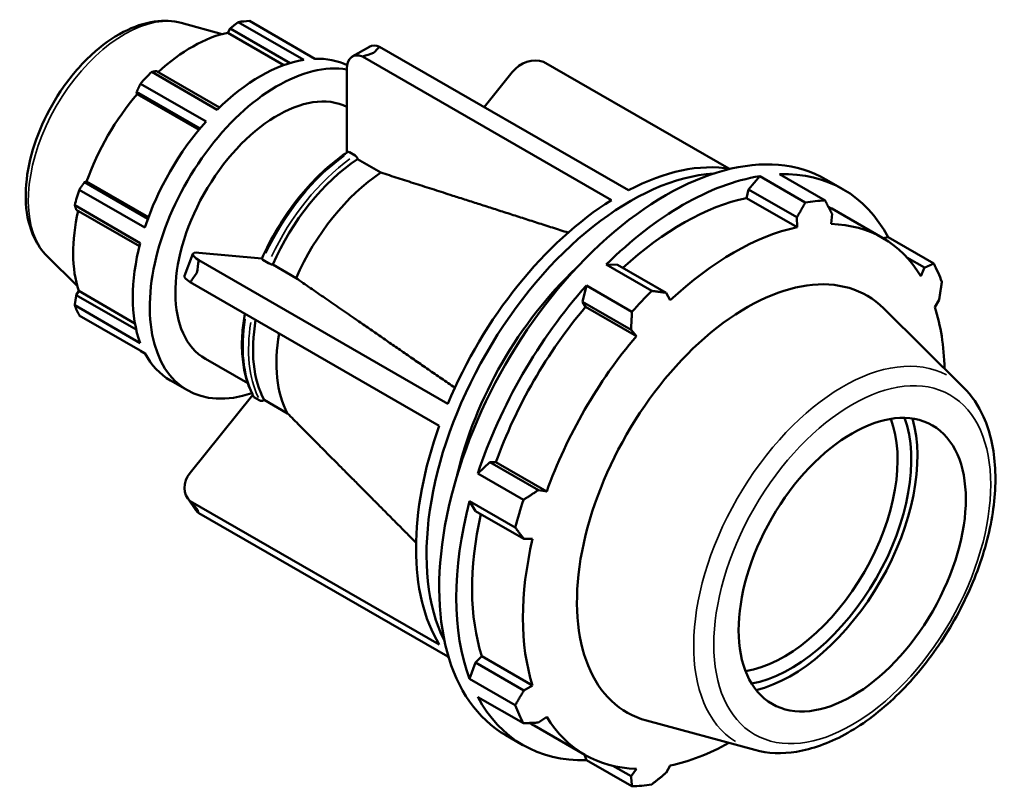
# Model space of a CAD drawing. Header units: inches. Extents: x -3.1 to 52.4, y -14.1 to 33.4.
# Tile 8 of 8: x 46.6 to 52.4, y 28.9 to 33.4. Entities that reach past the tile are written whole.
import ezdxf

# ---------------------------------------------------------------- set-up
doc = ezdxf.new("R2010")
doc.units = ezdxf.units.IN
doc.header["$MEASUREMENT"] = 0
doc.layers.add('Visible (ANSI)', color=7, linetype='Continuous', lineweight=50)
doc.layers.add('Visible Narrow (ANSI)', color=7, linetype='Continuous', lineweight=35)

msp = doc.modelspace()

# ---------------------------------------------------------------- linework, layer by layer
at = {"layer": 'Visible (ANSI)'}
for p, q in [((47.5883, 33.4037), (47.829, 33.3384)), ((47.8623, 33.3465), (47.8765, 33.3711)), ((47.8765, 33.3711), (48.2294, 33.1679)), ((48.3103, 33.1866), (47.9239, 33.4092)), ((47.9896, 33.4156), (48.3761, 33.193)), ((48.1933, 33.1559), (47.8623, 33.3465)), ((48.6969, 33.2635), (48.5965, 33.2057)), ((48.7574, 33.2635), (50.225, 32.4184)), ((50.1246, 32.3606), (48.657, 33.2057)), ((50.8152, 32.546), (49.7228, 33.175)), ((47.4139, 33.1155), (47.8004, 32.893)), ((47.814, 32.9063), (47.4417, 33.1207)), ((48.565, 33.1363), (48.565, 32.6403)), ((49.5392, 33.114), (49.3739, 32.9085)), ((47.7346, 32.8236), (47.3481, 33.0462)), ((47.3253, 32.9979), (47.6992, 32.7826)), ((47.3283, 32.985), (47.3253, 32.9979)), ((47.6929, 32.7751), (47.3283, 32.985)), ((48.6126, 32.6233), (48.5798, 32.6422)), ((48.7648, 32.5222), (48.6271, 32.6015)), ((50.998, 32.5011), (50.9313, 32.4234)), ((51.2667, 32.3463), (50.998, 32.5011)), ((51.1147, 32.5124), (51.3834, 32.3576)), ((47.0178, 32.4654), (47.0305, 32.4691)), ((47.3918, 32.2501), (47.0178, 32.4654)), ((47.3951, 32.2592), (47.0305, 32.4691)), ((51.3882, 32.4822), (51.4887, 32.4244)), ((46.9875, 32.4216), (47.374, 32.199)), ((50.9313, 32.4234), (50.9192, 32.3723)), ((50.9313, 32.4234), (51.2174, 32.2587)), ((47.3468, 32.1073), (46.9603, 32.3299)), ((50.9192, 32.3723), (51.2183, 32.2)), ((46.9696, 32.303), (47.342, 32.0886)), ((51.4185, 32.2194), (51.424, 32.2787)), ((51.4226, 32.3098), (51.7218, 32.1375)), ((51.2174, 32.2587), (51.2183, 32.2)), ((51.7546, 32.141), (51.7257, 32.1352)), ((52.0234, 31.9862), (51.7546, 32.141)), ((47.6572, 32.043), (47.607, 31.9135)), ((48.0637, 32.0157), (47.6913, 32.0499)), ((46.7976, 32.0307), (46.9749, 31.8552)), ((47.6916, 32.0053), (49.1592, 31.1602)), ((48.0698, 32.008), (48.1026, 31.9891)), ((48.1271, 31.9799), (48.2648, 31.9006)), ((50.1597, 31.9791), (50.093, 31.9799)), ((50.093, 31.9799), (50.3617, 31.8251)), ((50.4458, 31.8144), (50.1597, 31.9791)), ((51.8651, 32.0223), (51.9696, 31.9621)), ((51.9696, 31.9621), (51.9471, 31.9127)), ((49.109, 31.0307), (47.6414, 31.8758)), ((46.9696, 31.8004), (46.9838, 31.8248)), ((47.3152, 31.634), (46.9838, 31.8248)), ((49.9763, 31.8568), (49.9531, 31.7612)), ((50.245, 31.7021), (49.9763, 31.8568)), ((50.4709, 31.7696), (50.4458, 31.8144)), ((47.3228, 31.597), (46.9696, 31.8004)), ((49.9531, 31.7612), (49.9716, 31.7307)), ((49.9531, 31.7612), (50.2392, 31.5964)), ((52.03, 31.729), (52.0552, 31.7725)), ((46.9603, 31.7402), (47.3468, 31.5177)), ((49.9716, 31.7307), (50.2707, 31.5585)), ((52.1993, 31.2566), (51.729, 31.722)), ((47.374, 31.4573), (46.9875, 31.6799)), ((50.2392, 31.5964), (50.2707, 31.5585)), ((47.3481, 31.4706), (47.3752, 31.455)), ((47.7306, 31.4244), (47.9805, 31.2805)), ((47.5239, 31.2976), (47.6243, 31.2398)), ((48.0095, 31.2121), (47.6411, 30.7539)), ((48.0196, 31.1976), (48.0523, 31.1787)), ((48.0769, 31.1829), (48.2146, 31.1036)), ((49.4075, 30.8162), (49.3363, 30.7484)), ((49.443, 30.8153), (49.4075, 30.8162)), ((49.6936, 30.6514), (49.4075, 30.8162)), ((49.443, 30.8153), (49.7422, 30.643)), ((49.3363, 30.7484), (49.605, 30.5936)), ((49.7422, 30.643), (49.6936, 30.6514)), ((47.6242, 30.6056), (47.6744, 30.5339)), ((47.6414, 30.587), (49.109, 29.7418)), ((49.288, 30.5856), (49.3219, 30.528)), ((49.5567, 30.4309), (49.288, 30.5856)), ((49.3219, 30.528), (49.608, 30.3633)), ((49.1592, 29.6702), (47.6916, 30.5153)), ((49.608, 30.3633), (49.6592, 30.3638)), ((49.3601, 29.6719), (49.3219, 29.6359)), ((49.3601, 29.6719), (49.6592, 29.4996)), ((49.3219, 29.6359), (49.288, 29.5392)), ((49.608, 29.4712), (49.3219, 29.6359)), ((49.288, 29.5392), (49.5567, 29.3845)), ((49.6592, 29.4996), (49.608, 29.4712)), ((49.605, 29.2774), (49.3363, 29.4322)), ((49.6936, 29.2816), (49.7422, 29.3159)), ((49.6683, 29.2634), (49.9675, 29.0911)), ((50.9691, 29.1202), (50.3305, 29.2934)), ((49.5019, 29.2066), (49.6023, 29.1487)), ((49.9657, 29.0921), (49.9763, 29.0608)), ((49.9763, 29.0608), (50.245, 28.906)), ((50.2392, 28.9649), (50.1321, 29.0266)), ((50.4458, 28.985), (50.4709, 29.0286)), ((50.2707, 29.0092), (50.2392, 28.9649))]:
    msp.add_line(p, q, dxfattribs=at)
for centre, major_axis, ratio, start_param, end_param in [((47.6689, 32.4431), (0.5315, 0.9229), 0.578093, 0.343502, 0.438029), ((47.6517, 32.453), (0.4943, 0.8583), 0.578093, 0.478032, 1.071949), ((48.7723, 33.1325), (-0.0755, 0.131), 0.578093, 5.639867, 6.283185), ((48.6719, 33.0747), (-0.0755, 0.131), 0.578093, 5.639867, 7.070517), ((49.6461, 33.0524), (0.1238, 0.0868), 0.787757, 0.492726, 1.923377), ((48.1558, 32.1627), (-0.5315, -0.9229), 0.578093, 3.350533, 6.864068), ((48.0554, 32.2205), (0.5315, 0.9229), 0.578093, 0.438029, 1.1289), ((48.0554, 32.2205), (0.5315, 0.9229), 0.578093, 0.037837, 0.343502), ((47.6689, 32.4431), (-0.5315, -0.9229), 0.578093, 4.270492, 4.36502), ((48.1558, 32.1627), (0.4252, 0.7383), 0.578093, 0.036664, 3.141593), ((47.6517, 32.453), (0.4943, 0.8583), 0.578093, 1.26343, 1.874295), ((48.0554, 32.2205), (0.5315, 0.9229), 0.578093, 1.223427, 1.914298), ((50.4451, 30.8444), (0.9432, 1.6378), 0.578093, 0, 3.141593), ((48.6773, 31.8624), (-0.4701, -0.8164), 0.578093, 4.000493, 4.896819), ((50.1748, 31), (0.8489, 1.4741), 0.578093, 0.212788, 0.741712), ((48.815, 31.7831), (-0.4701, -0.8164), 0.578093, 4.000493, 4.896819), ((50.2368, 30.9643), (0.8489, 1.4741), 0.578093, 0.365864, 2.775728), ((50.5455, 30.7866), (-0.9432, -1.6378), 0.578093, 3.579622, 4.270492), ((50.5455, 30.7866), (0.9432, 1.6378), 0.578093, 5.935816, 6.626687), ((47.6689, 32.4431), (-0.5315, -0.9229), 0.578093, 5.055891, 5.150418), ((50.1748, 31), (-0.8489, -1.4741), 0.578093, 3.966809, 4.930502), ((50.5455, 30.7866), (-0.8771, -1.5232), 0.578093, 3.619624, 4.213542), ((50.8142, 30.6318), (0.9432, 1.6378), 0.578093, 0.343502, 0.438029), ((47.6517, 32.453), (0.4943, 0.8583), 0.578093, 2.065615, 2.659693), ((50.5455, 30.7866), (0.8771, 1.5232), 0.578093, 0, 0.022793), ((50.8446, 30.6143), (0.8771, 1.5232), 0.578093, 5.975819, 6.586684), ((50.8446, 30.6143), (-0.8771, -1.5232), 0.578093, 3.619624, 4.23049), ((48.0554, 32.2205), (0.5315, 0.9229), 0.578093, 2.008825, 2.699696), ((47.7982, 31.9883), (-0.141, 0.0547), 0.209664, 5.650597, 7.081247), ((50.8142, 30.6318), (0.9432, 1.6378), 0.578093, 5.841289, 5.935816), ((50.2368, 30.9643), (-0.7545, -1.3103), 0.578093, 4.229324, 5.195454), ((50.9228, 30.5693), (0.7073, 1.2283), 0.578093, 6.13202, 9.575944), ((47.748, 31.8588), (-0.141, 0.0547), 0.209664, 0, 0.798062), ((50.5455, 30.7866), (-0.9432, -1.6378), 0.578093, 4.36502, 5.055891), ((50.8142, 30.6318), (-0.9432, -1.6378), 0.578093, 4.270492, 4.36502), ((47.6689, 32.4431), (-0.5315, -0.9229), 0.578093, 5.841289, 5.935816), ((50.5455, 30.7866), (-0.8771, -1.5232), 0.578093, 4.405023, 5.015888), ((50.8446, 30.6143), (0.8771, 1.5232), 0.578093, 5.522226, 5.801286), ((48.6773, 31.8624), (-0.4701, -0.8164), 0.578093, 5.278516, 5.944017), ((48.815, 31.7831), (-0.4701, -0.8164), 0.578093, 5.278516, 5.944017), ((50.8446, 30.6143), (-0.8771, -1.5232), 0.578093, 4.405023, 5.015888), ((48.0554, 32.2205), (-0.5315, -0.9229), 0.578093, 5.935816, 6.283185), ((51.1411, 30.4436), (-0.4725, -0.8205), 0.578093, 0.437667, 2.703926), ((51.1813, 30.4204), (0.5009, 0.8698), 0.578093, 3.59308, 5.831698), ((51.1813, 30.4204), (0.5268, 0.9148), 0.578093, 3.647956, 5.776822), ((50.1748, 31), (-0.8489, -1.4741), 0.578093, 5.014007, 5.9777), ((47.748, 30.6923), (-0.1238, -0.0868), 0.787757, 5.064969, 6.49562), ((50.5455, 30.7866), (-0.9432, -1.6378), 0.578093, 5.150418, 5.841289), ((50.8142, 30.6318), (-0.9432, -1.6378), 0.578093, 5.055891, 5.150418), ((47.7982, 30.6207), (-0.1238, -0.0868), 0.787757, 0, 0.212434), ((50.5455, 30.7866), (-0.8771, -1.5232), 0.578093, 5.207208, 5.801286), ((50.8446, 30.6143), (-0.8771, -1.5232), 0.578093, 5.190421, 5.801286), ((50.1748, 31), (-0.8489, -1.4741), 0.578093, 6.061204, 6.070397), ((50.5455, 30.7866), (-0.9432, -1.6378), 0.578093, 5.935816, 6.626687), ((50.8142, 30.6318), (-0.9432, -1.6378), 0.578093, 5.841289, 5.935816), ((50.8446, 30.6143), (-0.8771, -1.5232), 0.578093, 5.975819, 6.586684), ((50.5455, 30.7866), (-0.8771, -1.5232), 0.578093, 6.253469, 6.283185), ((50.8446, 30.6143), (0.8771, 1.5232), 0.578093, 3.619624, 3.902552), ((50.8142, 30.6318), (-0.9432, -1.6378), 0.578093, 0.343502, 0.438029)]:
    msp.add_ellipse(centre, major_axis=major_axis, ratio=ratio, start_param=start_param, end_param=end_param, dxfattribs=at)
msp.add_ellipse((51.5432, 30.212), major_axis=(0.4725, 0.8205), ratio=0.578093, dxfattribs=at)
for points, knots in [([(47.5883, 33.4037), (47.538, 33.4174), (47.4846, 33.4196), (47.3697, 33.4036), (47.308, 33.3824), (47.1828, 33.3173), (47.1194, 33.2716), (47.0002, 33.1618), (46.9445, 33.0978), (46.8461, 32.9583), (46.8033, 32.883), (46.7342, 32.7279), (46.708, 32.6482), (46.6749, 32.4908), (46.6683, 32.4131), (46.6774, 32.2674), (46.6931, 32.1991), (46.7411, 32.0983), (46.7664, 32.0615), (46.7976, 32.0307)], [5.650886, 5.650886, 5.650886, 5.650886, 5.922381, 5.922381, 6.234696, 6.234696, 6.573182, 6.573182, 6.91215, 6.91215, 7.248343, 7.248343, 7.58463, 7.58463, 7.923761, 7.923761, 8.26174, 8.26174, 8.490148, 8.490148, 8.490148, 8.490148]), ([(48.569, 32.643), (48.5286, 32.6162), (48.4886, 32.5855), (48.4104, 32.517), (48.3724, 32.4793), (48.2993, 32.3981), (48.2643, 32.3546), (48.1986, 32.2632), (48.1678, 32.2154), (48.1114, 32.1167), (48.0858, 32.0659), (48.0631, 32.0144)], [0.0746593, 0.0746593, 0.0746593, 0.0746593, 0.2542025, 0.2542025, 0.4337457, 0.4337457, 0.6132889, 0.6132889, 0.7928321, 0.7928321, 0.9723753, 0.9723753, 0.9723753, 0.9723753]), ([(48.5798, 32.6422), (48.578, 32.6432), (48.5758, 32.644), (48.5725, 32.6443), (48.5706, 32.6439), (48.5692, 32.6431), (48.5691, 32.643), (48.569, 32.643)], [0, 0, 0, 0, 0.01967926, 0.01967926, 0.03938622, 0.03938622, 0.04113958, 0.04113958, 0.04113958, 0.04113958]), ([(48.6271, 32.6015), (48.6269, 32.6026), (48.6266, 32.6038), (48.6256, 32.6072), (48.6244, 32.61), (48.6218, 32.6145), (48.6199, 32.617), (48.6166, 32.6205), (48.6144, 32.6222), (48.6126, 32.6233)], [-0.06794113, -0.06794113, -0.06794113, -0.06794113, -0.05912751, -0.05912751, -0.03938622, -0.03938622, -0.01967926, -0.01967926, 0, 0, 0, 0]), ([(48.0631, 32.0144), (48.063, 32.0142), (48.063, 32.0139), (48.0632, 32.013), (48.064, 32.0121), (48.0662, 32.0103), (48.068, 32.009), (48.0698, 32.008)], [-0.04754386, -0.04754386, -0.04754386, -0.04754386, -0.03938622, -0.03938622, -0.01967926, -0.01967926, 0, 0, 0, 0]), ([(48.1026, 31.9891), (48.1044, 31.9881), (48.1069, 31.9868), (48.1115, 31.9847), (48.1144, 31.9836), (48.1192, 31.9819), (48.122, 31.9811), (48.1251, 31.9803), (48.1261, 31.9801), (48.1271, 31.9799)], [0, 0, 0, 0, 0.01967926, 0.01967926, 0.03938622, 0.03938622, 0.05912751, 0.05912751, 0.06794113, 0.06794113, 0.06794113, 0.06794113]), ([(47.9629, 31.6907), (47.9562, 31.6529), (47.9515, 31.6158), (47.9452, 31.5307), (47.9452, 31.4836), (47.9526, 31.3939), (47.9599, 31.3514), (47.9818, 31.2723), (47.9964, 31.2357), (48.0145, 31.2027)], [1.3475239, 1.3475239, 1.3475239, 1.3475239, 1.4812366, 1.4812366, 1.6608576, 1.6608576, 1.8404787, 1.8404787, 2.0200997, 2.0200997, 2.0200997, 2.0200997]), ([(50.9691, 29.1202), (51.0465, 29.0992), (51.1299, 29.0965), (51.3086, 29.125), (51.4044, 29.1598), (51.5973, 29.2646), (51.6943, 29.3364), (51.8771, 29.508), (51.9627, 29.6078), (52.1146, 29.825), (52.1808, 29.9422), (52.2879, 30.1831), (52.3287, 30.3068), (52.3805, 30.5494), (52.3913, 30.6683), (52.3799, 30.8901), (52.3576, 30.9931), (52.2879, 31.1491), (52.2483, 31.2082), (52.1993, 31.2566)], [2.509294, 2.509294, 2.509294, 2.509294, 2.79594, 2.79594, 3.11366, 3.11366, 3.446111, 3.446111, 3.777947, 3.777947, 4.108027, 4.108027, 4.438192, 4.438192, 4.770207, 4.770207, 5.102333, 5.102333, 5.348555, 5.348555, 5.348555, 5.348555]), ([(48.0145, 31.2027), (48.0146, 31.2025), (48.0148, 31.2023), (48.016, 31.2004), (48.0177, 31.1987), (48.0196, 31.1976)], [-0.02205411, -0.02205411, -0.02205411, -0.02205411, -0.01967926, -0.01967926, 0, 0, 0, 0]), ([(48.0523, 31.1787), (48.0542, 31.1777), (48.0567, 31.1769), (48.0613, 31.1765), (48.0642, 31.1767), (48.069, 31.178), (48.0718, 31.1793), (48.0749, 31.1814), (48.0759, 31.1821), (48.0769, 31.1829)], [0, 0, 0, 0, 0.01967926, 0.01967926, 0.03938622, 0.03938622, 0.05912751, 0.05912751, 0.06794113, 0.06794113, 0.06794113, 0.06794113])]:
    msp.add_open_spline(points, degree=3, knots=knots, dxfattribs=at)
for points, weights in [([(47.9239, 33.4092), (47.8996, 33.3898), (47.8765, 33.3711)], [1, 1.00161021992, 1.00240407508]), ([(47.4417, 33.1207), (47.428, 33.1182), (47.4139, 33.1155)], [1.00240407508, 1.00161021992, 1]), ([(47.3481, 33.0462), (47.3364, 33.0216), (47.3253, 32.9979)], [1, 1.00161021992, 1.00240407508]), ([(49.8685, 32.1685), (49.2311, 32.3728), (48.7648, 32.5222)], [1.00220661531, 1.01330343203, 1]), ([(47.0178, 32.4654), (47.0029, 32.444), (46.9875, 32.4216)], [1.00240407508, 1.00161021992, 1]), ([(46.9603, 32.3299), (46.9649, 32.3163), (46.9696, 32.303)], [1, 1.00161021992, 1.00240407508]), ([(51.2174, 32.2587), (51.2417, 32.3015), (51.2667, 32.3463)], [1.00624278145, 1.0035262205, 1]), ([(51.3834, 32.3576), (51.4043, 32.3173), (51.424, 32.2787)], [1, 1.0035262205, 1.00624278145]), ([(51.9696, 31.9621), (51.9961, 31.9738), (52.0234, 31.9862)], [1.00624278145, 1.0035262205, 1]), ([(48.2648, 31.9006), (48.6571, 31.6297), (49.2005, 31.2546)], [1, 1.01384992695, 1.00125374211]), ([(52.0717, 31.8792), (52.0634, 31.8246), (52.0552, 31.7725)], [1, 1.0035262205, 1.00624278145]), ([(50.3617, 31.8251), (50.4048, 31.8195), (50.4458, 31.8144)], [1, 1.0035262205, 1.00624278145]), ([(46.9696, 31.8004), (46.9649, 31.771), (46.9603, 31.7402)], [1.00240407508, 1.00161021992, 1]), ([(50.2392, 31.5964), (50.2422, 31.6481), (50.245, 31.7021)], [1.00624278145, 1.0035262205, 1]), ([(47.3469, 31.4729), (47.3475, 31.4718), (47.3481, 31.4706)], [1.00016020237, 1.00008113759, 1]), ([(48.2146, 31.1036), (48.5424, 30.7737), (48.9724, 30.3412)], [1, 1.01154428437, 1.00471468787]), ([(49.605, 30.5936), (49.6504, 30.623), (49.6936, 30.6514)], [1, 1.0035262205, 1.00624278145]), ([(49.608, 30.3633), (49.583, 30.3963), (49.5567, 30.4309)], [1.00624278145, 1.0035262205, 1]), ([(49.5567, 29.3845), (49.583, 29.4286), (49.608, 29.4712)], [1, 1.0035262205, 1.00624278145]), ([(49.6936, 29.2816), (49.6504, 29.2794), (49.605, 29.2774)], [1.00624278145, 1.0035262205, 1]), ([(50.245, 28.906), (50.2422, 28.936), (50.2392, 28.9649)], [1, 1.0035262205, 1.00624278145]), ([(50.4458, 28.985), (50.4048, 28.9517), (50.3617, 28.9173)], [1.00624278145, 1.0035262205, 1])]:
    msp.add_rational_spline(points, weights, degree=2, dxfattribs=at)
for points in [[(48.7221, 33.2272), (48.7336, 33.2394), (48.7453, 33.2516), (48.7574, 33.2635)], [(48.657, 33.2057), (48.6792, 33.2135), (48.701, 33.2206), (48.7221, 33.2272)], [(47.6805, 31.9321), (47.6838, 31.9559), (47.6875, 31.9804), (47.6916, 32.0053)], [(47.6414, 31.8758), (47.6543, 31.895), (47.6674, 31.9138), (47.6805, 31.9321)], [(47.6805, 30.5414), (47.6674, 30.5559), (47.6543, 30.5711), (47.6414, 30.587)], [(47.6916, 30.5153), (47.6875, 30.5238), (47.6838, 30.5326), (47.6805, 30.5414)]]:
    msp.add_open_spline(points, degree=3, dxfattribs=at)
at = {"layer": 'Visible Narrow (ANSI)'}
for centre, major_axis, start_param, end_param in [((47.2534, 32.6824), (-0.3999, -0.6945), 3.434721, 5.990057), ((48.63, 31.8896), (0.4783, 0.8306), 0.902552, 1.711574), ((48.6628, 31.8707), (-0.4783, -0.8306), 4.044145, 4.853167), ((48.63, 31.8896), (-0.4783, -0.8306), 5.301557, 5.911428), ((48.6628, 31.8707), (-0.4783, -0.8306), 5.301557, 5.911428), ((51.4902, 30.2426), (0.6222, 1.0805), 0.021031, 3.120562)]:
    msp.add_ellipse(centre, major_axis=major_axis, ratio=0.578093, start_param=start_param, end_param=end_param, dxfattribs=at)
msp.add_ellipse((51.5432, 30.212), major_axis=(-0.576, -1.0002), ratio=0.578093, dxfattribs=at)

doc.saveas('drawing.dxf')
